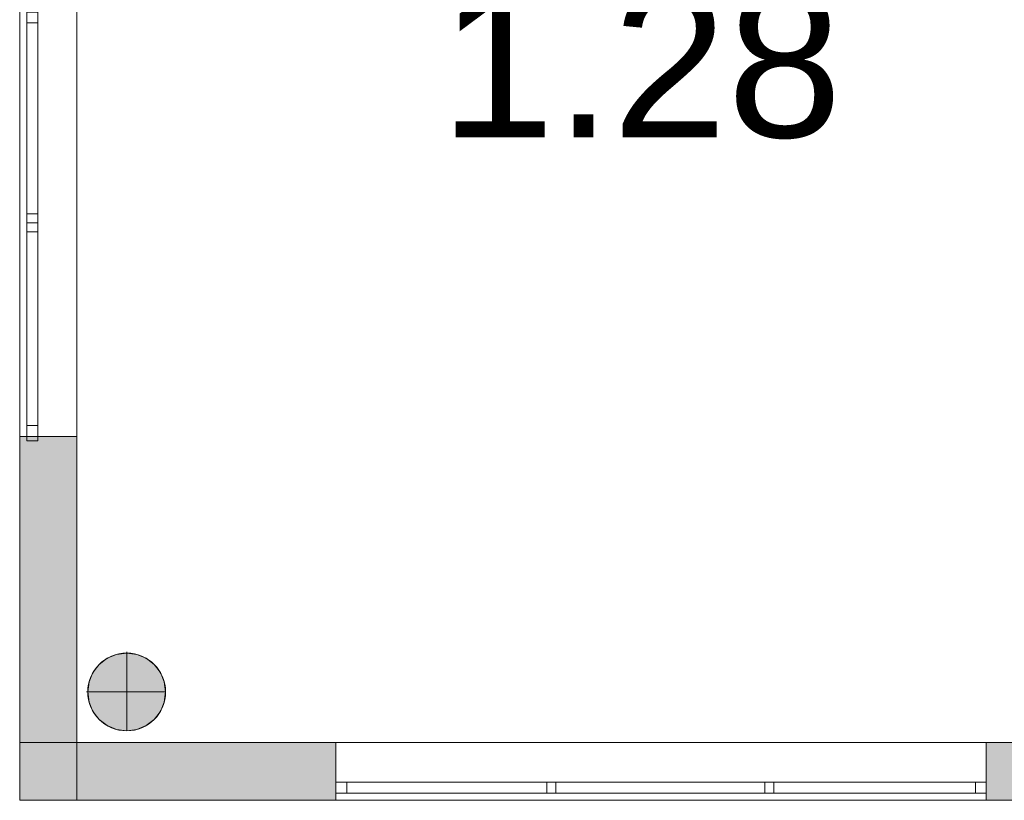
# Model space of a CAD drawing. Header units: inches. Extents: x 15 to 546804, y -66 to 267312.
# Tile 51 of 256: x 435781 to 441232, y 25038 to 29360. Entities that reach past the tile are written whole.
import ezdxf

# ---------------------------------------------------------------- set-up
doc = ezdxf.new("R2010")
doc.units = ezdxf.units.IN
doc.header["$MEASUREMENT"] = 0
doc.layers.add('Binnenwanden', color=2, linetype='Continuous')
doc.styles.add('style1', font='arial.ttf', dxfattribs={"height": 250})

msp = doc.modelspace()

# ---------------------------------------------------------------- hatches: boundary and pattern name
at = {"lineweight": 20}
h = msp.add_hatch(color=7, dxfattribs=at)
h.dxf.hatch_style = 1
h.paths.add_polyline_path([(451380.6, 25357.8), (449431.5, 25357.8), (449431.5, 25037.8), (451380.6, 25037.8)])
h.paths.add_polyline_path([(445831.5, 25357.8), (444331.5, 25357.8), (444331.5, 25037.8), (445831.5, 25037.8), (445831.5, 25137.8)])
h.paths.add_polyline_path([(442631.5, 25357.8), (441131.5, 25357.8), (441131.5, 25037.8), (442631.5, 25037.8), (442631.5, 25137.8)])
h.paths.add_polyline_path([(437531.5, 25357.8), (436096.5, 25357.8), (436096.5, 25037.8), (437531.5, 25037.8), (437531.5, 25137.8)])
h.paths.add_polyline_path([(436096.5, 25357.8), (435780.6, 25357.8), (435780.6, 25037.8), (436096.5, 25037.8)])
h.paths.add_polyline_path([(436096.5, 27052.8), (435880.6, 27052.8), (435880.6, 27027.8), (435820.6, 27027.8), (435820.6, 27052.8), (435780.6, 27052.8), (435780.6, 25357.8), (436096.5, 25357.8)])
h = msp.add_hatch(color=7, dxfattribs=at)
h.dxf.hatch_style = 1
h.paths.add_polyline_path([(435780.6, 27052.8), (436096.5, 27052.8), (436096.5, 26977.7), (435780.6, 26977.7)])
h = msp.add_hatch(color=7, dxfattribs=at)
h.dxf.hatch_style = 1
h.paths.add_polyline_path([(436588.4, 25637.8, 1), (436157.5, 25637.8, 1)])

# ---------------------------------------------------------------- linework, layer by layer
at = {"color": 7, "lineweight": 20}
for p, q in [((436096.5, 39757.8, -3700), (436096.5, 25357.8, -3700)), ((436096.5, 39757.8, -4500), (436096.5, 25357.8, -4500)), ((435780.6, 25037.8), (435780.6, 39437.8)), ((435780.6, 25037.8, 300), (435780.6, 39437.8, 300)), ((435780.6, 25037.8), (435780.6, 39437.8)), ((436096.5, 39437.8, -4500), (436096.5, 25037.8, -4500)), ((436096.5, 39437.8), (436096.5, 25037.8)), ((435780.6, 27052.8, -1423.5), (435780.6, 31752.8, -1423.5)), ((435780.6, 31752.8, -3023.5), (435780.6, 27052.8, -3023.5)), ((435780.6, 27052.8, -1423.5), (435780.6, 31752.8, -1423.5)), ((435780.6, 31752.8, -3023.5), (435780.6, 27052.8, -3023.5)), ((435880.6, 31752.8, -3023.5), (435880.6, 27052.8, -3023.5)), ((435880.6, 27052.8, -1423.5), (435880.6, 31752.8, -1423.5)), ((436096.5, 31752.8, -3023.5), (436096.5, 27052.8, -3023.5)), ((436096.5, 27052.8, -1423.5), (436096.5, 31752.8, -1423.5)), ((436096.5, 31752.8, -3023.5), (436096.5, 27052.8, -3023.5)), ((436096.5, 27052.8, -1423.5), (436096.5, 31752.8, -1423.5)), ((435820.6, 29402.8, -3023.5), (435820.6, 27052.8, -3023.5)), ((435820.6, 27052.8, -1423.5), (435820.6, 29402.8, -1423.5)), ((435880.6, 29402.8, -3023.5), (435880.6, 27052.8, -3023.5)), ((435880.6, 27052.8, -1423.5), (435880.6, 29402.8, -1423.5)), ((435820.6, 27112.8, -2963.5), (435820.6, 29342.8, -2963.5)), ((435820.6, 29342.8, -2963.5), (435880.6, 29342.8, -2963.5)), ((435820.6, 29342.8, -2963.5), (435820.6, 29342.8, -1483.5)), ((435820.6, 29342.8, -1483.5), (435880.6, 29342.8, -1483.5)), ((435820.6, 29342.8, -1483.5), (435820.6, 27112.8, -1483.5)), ((435880.6, 27112.8, -2963.5), (435880.6, 29342.8, -2963.5)), ((435880.6, 29342.8, -2963.5), (435880.6, 29342.8, -1483.5)), ((435880.6, 29342.8, -1483.5), (435880.6, 27112.8, -1483.5)), ((435820.6, 28284.8, -2907.1), (435880.6, 28284.8, -2907.1)), ((435820.6, 28284.8, -4387.1), (435880.6, 28284.8, -4387.1)), ((435820.6, 28270.8, -1483.5), (435820.6, 28220.8, -1483.5)), ((435820.6, 28270.8, -2963.5), (435820.6, 28270.8, -1483.5)), ((435820.6, 28220.8, -2963.5), (435820.6, 28270.8, -2963.5)), ((435880.6, 28270.8, -1483.5), (435880.6, 28220.8, -1483.5)), ((435880.6, 28270.8, -2963.5), (435880.6, 28270.8, -1483.5)), ((435880.6, 28220.8, -2963.5), (435880.6, 28270.8, -2963.5)), ((435820.6, 28234.8, -2907.1), (435880.6, 28234.8, -2907.1)), ((435820.6, 28234.8, -4387.1), (435880.6, 28234.8, -4387.1)), ((435820.6, 28234.8, -1483.5), (435820.6, 28184.8, -1483.5)), ((435820.6, 28234.8, -1483.5), (435880.6, 28234.8, -1483.5)), ((435820.6, 28234.8, -2963.5), (435820.6, 28234.8, -1483.5)), ((435820.6, 28234.8, -2963.5), (435880.6, 28234.8, -2963.5)), ((435820.6, 28184.8, -2963.5), (435820.6, 28234.8, -2963.5)), ((435820.6, 28220.8, -1483.5), (435820.6, 28220.8, -2963.5)), ((435820.6, 28184.8, -1483.5), (435880.6, 28184.8, -1483.5)), ((435820.6, 28184.8, -1483.5), (435820.6, 28184.8, -2963.5)), ((435820.6, 28184.8, -2963.5), (435880.6, 28184.8, -2963.5)), ((435880.6, 28234.8, -1483.5), (435880.6, 28184.8, -1483.5)), ((435880.6, 28234.8, -2963.5), (435880.6, 28234.8, -1483.5)), ((435880.6, 28184.8, -2963.5), (435880.6, 28234.8, -2963.5)), ((435880.6, 28220.8, -1483.5), (435880.6, 28220.8, -2963.5)), ((435880.6, 28184.8, -1483.5), (435880.6, 28184.8, -2963.5)), ((435820.6, 27112.8, -1483.5), (435820.6, 27112.8, -2963.5)), ((435820.6, 27112.8, -2963.5), (435880.6, 27112.8, -2963.5)), ((435820.6, 27112.8, -1483.5), (435880.6, 27112.8, -1483.5)), ((435880.6, 27112.8, -1483.5), (435880.6, 27112.8, -2963.5)), ((435780.6, 27052.8, -3023.5), (435780.6, 27052.8, -1423.5)), ((435780.6, 27052.8, -3023.5), (435880.6, 27052.8, -3023.5)), ((435780.6, 27052.8, -1423.5), (435880.6, 27052.8, -1423.5)), ((435780.6, 27052.8, -3023.5), (435780.6, 27052.8, -1423.5)), ((435780.6, 27052.8, -3023.5), (436096.5, 27052.8, -3023.5)), ((435780.6, 27052.8, -1423.5), (436096.5, 27052.8, -1423.5)), ((435820.6, 27077.8, -1483.5), (435820.6, 27027.8, -1483.5)), ((435820.6, 27077.8, -2963.5), (435820.6, 27077.8, -1483.5)), ((435820.6, 27027.8, -2963.5), (435820.6, 27077.8, -2963.5)), ((435820.6, 27052.8, -3023.5), (435880.6, 27052.8, -3023.5)), ((435820.6, 27052.8, -1423.5), (435880.6, 27052.8, -1423.5)), ((435820.6, 27052.8, -3023.5), (435820.6, 27052.8, -1423.5)), ((435880.6, 27077.8, -1483.5), (435880.6, 27027.8, -1483.5)), ((435880.6, 27077.8, -2963.5), (435880.6, 27077.8, -1483.5)), ((435880.6, 27027.8, -2963.5), (435880.6, 27077.8, -2963.5)), ((435880.6, 27052.8, -3023.5), (435880.6, 27052.8, -1423.5)), ((435880.6, 27052.8, -3023.5), (435880.6, 27052.8, -1423.5)), ((436096.5, 27052.8, -3023.5), (436096.5, 27052.8, -1423.5)), ((435820.6, 27027.8, -1483.5), (435880.6, 27027.8, -1483.5)), ((435820.6, 27027.8, -1483.5), (435820.6, 27027.8, -2963.5)), ((435820.6, 27027.8, -2963.5), (435880.6, 27027.8, -2963.5)), ((435880.6, 27027.8, -1483.5), (435880.6, 27027.8, -2963.5)), ((436317.2, 25845.9, 0), (436317.2, 25845.9, 7000)), ((436373, 25860.9, 0), (436373, 25853.3, 0)), ((436373, 25853.3, 0), (436373, 25853.3, 7000)), ((436373, 25853.3, 0), (436373, 25422.4, 0)), ((436428.7, 25845.9, 0), (436428.7, 25845.9, 7000)), ((436220.6, 25790.2, 0), (436220.6, 25790.2, 7000)), ((436265.3, 25824.4, 0), (436265.3, 25824.4, 7000)), ((436480.7, 25824.4, 0), (436480.7, 25824.4, 7000)), ((436525.3, 25790.2, 0), (436525.3, 25790.2, 7000)), ((436186.4, 25745.5, 0), (436186.4, 25745.5, 7000)), ((436559.5, 25745.5, 0), (436559.5, 25745.5, 7000)), ((436164.9, 25693.6, 0), (436164.9, 25693.6, 7000)), ((436581.1, 25693.6, 0), (436581.1, 25693.6, 7000)), ((436149.9, 25637.8, 0), (436157.5, 25637.8, 0)), ((436157.5, 25637.8, 0), (436157.5, 25637.8, 7000)), ((436157.5, 25637.8, 0), (436588.4, 25637.8, 0)), ((436588.4, 25637.8, 0), (436588.4, 25637.8, 7000)), ((436164.9, 25582.1, 0), (436164.9, 25582.1, 7000)), ((436581.1, 25582.1, 0), (436581.1, 25582.1, 7000)), ((436186.4, 25530.1, 0), (436186.4, 25530.1, 7000)), ((436559.5, 25530.1, 0), (436559.5, 25530.1, 7000)), ((436220.6, 25485.5, 0), (436220.6, 25485.5, 7000)), ((436525.3, 25485.5, 0), (436525.3, 25485.5, 7000)), ((436265.3, 25451.3, 0), (436265.3, 25451.3, 7000)), ((436317.2, 25429.7, 0), (436317.2, 25429.7, 7000)), ((436373, 25422.4, 0), (436373, 25422.4, 7000)), ((436428.7, 25429.7, 0), (436428.7, 25429.7, 7000)), ((436480.7, 25451.3, 0), (436480.7, 25451.3, 7000)), ((435780.6, 25357.8, -2559.5), (451380.6, 25357.8, -2559.5)), ((435780.6, 25357.8, 1940.5), (451380.6, 25357.8, 1940.5)), ((436096.5, 25357.8, -1759.5), (451008.6, 25357.8, -1759.5)), ((436096.5, 25357.8, -2559.5), (451008.6, 25357.8, -2559.5)), ((441131.5, 25357.8, -1118.2), (437531.5, 25357.8, -1118.2)), ((437531.5, 25357.8, -1118.2), (437531.5, 25357.8, 481.8)), ((437531.5, 25357.8, 481.8), (441131.5, 25357.8, 481.8)), ((437531.5, 25037.8, -1118.2), (437531.5, 25357.8, -1118.2)), ((437531.5, 25037.8, 481.8), (437531.5, 25357.8, 481.8)), ((441131.5, 25357.8, 481.8), (441131.5, 25357.8, -1118.2)), ((441131.5, 25037.8, -1118.2), (441131.5, 25357.8, -1118.2)), ((441131.5, 25037.8, 481.8), (441131.5, 25357.8, 481.8)), ((437531.5, 25137.8, -1118.2), (437531.5, 25137.8, 481.8)), ((437531.5, 25137.8, 481.8), (441131.5, 25137.8, 481.8)), ((437531.5, 25037.8, -1118.2), (437531.5, 25137.8, -1118.2)), ((437531.5, 25037.8, 481.8), (437531.5, 25137.8, 481.8)), ((441131.5, 25137.8, -1118.2), (437531.5, 25137.8, -1118.2)), ((437531.5, 25137.8, -1118.2), (441131.5, 25137.8, -1118.2)), ((437531.5, 25077.8, -1118.2), (437531.5, 25137.8, -1118.2)), ((437531.5, 25077.8, 481.8), (437531.5, 25137.8, 481.8)), ((441131.5, 25137.8, 481.8), (437531.5, 25137.8, 481.8)), ((437531.5, 25137.8, 481.8), (437531.5, 25137.8, -1118.2)), ((437591.5, 25077.8, -1058.2), (437591.5, 25137.8, -1058.2)), ((441071.5, 25137.8, -1058.2), (437591.5, 25137.8, -1058.2)), ((437591.5, 25077.8, 421.8), (437591.5, 25137.8, 421.8)), ((437591.5, 25137.8, -1058.2), (437591.5, 25137.8, 421.8)), ((437591.5, 25137.8, 421.8), (441071.5, 25137.8, 421.8)), ((438699.5, 25077.8, 421.8), (438699.5, 25137.8, 421.8)), ((438699.5, 25137.8, 421.8), (438749.5, 25137.8, 421.8)), ((438699.5, 25077.8, -1058.2), (438699.5, 25137.8, -1058.2)), ((438699.5, 25137.8, -1058.2), (438699.5, 25137.8, 421.8)), ((438749.5, 25137.8, -1058.2), (438699.5, 25137.8, -1058.2)), ((438749.5, 25077.8, 421.8), (438749.5, 25137.8, 421.8)), ((438749.5, 25077.8, -1058.2), (438749.5, 25137.8, -1058.2)), ((438749.5, 25137.8, 421.8), (438749.5, 25137.8, -1058.2)), ((439906.5, 25077.8, 421.8), (439906.5, 25137.8, 421.8)), ((439906.5, 25137.8, 421.8), (439956.5, 25137.8, 421.8)), ((439906.5, 25077.8, -1058.2), (439906.5, 25137.8, -1058.2)), ((439906.5, 25137.8, -1058.2), (439906.5, 25137.8, 421.8)), ((439956.5, 25137.8, -1058.2), (439906.5, 25137.8, -1058.2)), ((439956.5, 25077.8, 421.8), (439956.5, 25137.8, 421.8)), ((439956.5, 25077.8, -1058.2), (439956.5, 25137.8, -1058.2)), ((439956.5, 25137.8, 421.8), (439956.5, 25137.8, -1058.2)), ((441071.5, 25137.8, 421.8), (441071.5, 25137.8, -1058.2)), ((441071.5, 25077.8, -1058.2), (441071.5, 25137.8, -1058.2)), ((441071.5, 25077.8, 421.8), (441071.5, 25137.8, 421.8)), ((441131.5, 25037.8, -1118.2), (441131.5, 25137.8, -1118.2)), ((441131.5, 25037.8, 481.8), (441131.5, 25137.8, 481.8)), ((441131.5, 25137.8, 481.8), (441131.5, 25137.8, -1118.2)), ((441131.5, 25077.8, -1118.2), (441131.5, 25137.8, -1118.2)), ((441131.5, 25077.8, 481.8), (441131.5, 25137.8, 481.8)), ((441131.5, 25137.8, -1118.2), (441131.5, 25137.8, 481.8)), ((437531.5, 25077.8, -1118.2), (441131.5, 25077.8, -1118.2)), ((441131.5, 25077.8, 481.8), (437531.5, 25077.8, 481.8)), ((437531.5, 25077.8, 481.8), (437531.5, 25077.8, -1118.2)), ((441071.5, 25077.8, -1058.2), (437591.5, 25077.8, -1058.2)), ((437591.5, 25077.8, -1058.2), (437591.5, 25077.8, 421.8)), ((437591.5, 25077.8, 421.8), (441071.5, 25077.8, 421.8)), ((438699.5, 25077.8, 421.8), (438749.5, 25077.8, 421.8)), ((438699.5, 25077.8, -1058.2), (438699.5, 25077.8, 421.8)), ((438749.5, 25077.8, -1058.2), (438699.5, 25077.8, -1058.2)), ((438749.5, 25077.8, 421.8), (438749.5, 25077.8, -1058.2)), ((439906.5, 25077.8, 421.8), (439956.5, 25077.8, 421.8)), ((439906.5, 25077.8, -1058.2), (439906.5, 25077.8, 421.8)), ((439956.5, 25077.8, -1058.2), (439906.5, 25077.8, -1058.2)), ((439956.5, 25077.8, 421.8), (439956.5, 25077.8, -1058.2)), ((441071.5, 25077.8, 421.8), (441071.5, 25077.8, -1058.2)), ((441131.5, 25077.8, -1118.2), (441131.5, 25077.8, 481.8)), ((451380.6, 25037.8), (435780.6, 25037.8)), ((451380.6, 25037.8, 300), (435780.6, 25037.8, 300)), ((435780.6, 25037.8), (435780.6, 25037.8, 300)), ((451380.6, 25037.8), (435780.6, 25037.8)), ((435780.6, 25037.8, 1940.5), (451380.6, 25037.8, 1940.5)), ((435780.6, 25037.8, -2559.5), (451380.6, 25037.8, -2559.5)), ((435780.6, 25037.8, 1940.5), (451380.6, 25037.8, 1940.5)), ((437531.5, 25037.8, -1118.2), (437531.5, 25037.8, 481.8)), ((441131.5, 25037.8, -1118.2), (437531.5, 25037.8, -1118.2)), ((437531.5, 25037.8, 481.8), (441131.5, 25037.8, 481.8)), ((437531.5, 25037.8, 481.8), (441131.5, 25037.8, 481.8)), ((437531.5, 25037.8, -1118.2), (437531.5, 25037.8, 481.8)), ((441131.5, 25037.8, -1118.2), (437531.5, 25037.8, -1118.2)), ((441131.5, 25037.8, 481.8), (441131.5, 25037.8, -1118.2)), ((441131.5, 25037.8, 481.8), (441131.5, 25037.8, -1118.2))]:
    msp.add_line(p, q, dxfattribs=at)
for centre in [(436373, 25637.8, 7000), (436373, 25637.8, 0)]:
    msp.add_circle(centre, 215.4, dxfattribs=at)
for points, invisible_edges in [([(436096.5, 25357.8, -4500), (436096.5, 39757.8, -4500), (439628.6, 48237.8, -4500)], 14), ([(436096.5, 39757.8, -3700), (436096.5, 39757.8, -4500), (436096.5, 25357.8, -3700)], 2), ([(436096.5, 25357.8, -4500), (436096.5, 25357.8, -3700), (436096.5, 39757.8, -4500)], 2), ([(435780.6, 39437.8, 300), (435780.6, 25037.8), (435780.6, 25037.8, 300)], 1), ([(435780.6, 25037.8), (435780.6, 39437.8, 300), (435780.6, 39437.8)], 1), ([(435780.6, 39437.8, -4500), (436096.5, 39437.8, -4500), (435780.6, 25037.8, -4500)], 2), ([(436096.5, 25037.8, -4500), (435780.6, 25037.8, -4500), (436096.5, 39437.8, -4500)], 2), ([(435780.6, 39437.8), (436096.5, 39437.8), (435780.6, 25037.8)], 2), ([(436096.5, 25037.8), (435780.6, 25037.8), (436096.5, 39437.8)], 2), ([(436096.5, 25037.8), (436096.5, 39437.8), (436096.5, 38997.8, -1423.5)], 14), ([(436096.5, 25037.8, -4500), (436096.5, 38997.8, -3023.5), (436096.5, 39437.8, -4500)], 3), ([(436096.5, 34297.8, -1423.5), (436096.5, 25037.8), (436096.5, 38997.8, -1423.5)], 3), ([(436096.5, 34297.8, -3023.5), (436096.5, 38997.8, -3023.5), (436096.5, 25037.8, -4500)], 14), ([(435780.6, 31752.8, -3023.5), (435780.6, 27052.8, -3023.5), (436096.5, 31752.8, -3023.5)], 2), ([(436096.5, 27052.8, -3023.5), (436096.5, 31752.8, -3023.5), (435780.6, 27052.8, -3023.5)], 2), ([(435780.6, 27052.8, -1423.5), (435780.6, 31752.8, -1423.5), (436096.5, 27052.8, -1423.5)], 2), ([(436096.5, 31752.8, -1423.5), (436096.5, 27052.8, -1423.5), (435780.6, 31752.8, -1423.5)], 2), ([(435780.6, 31752.8, -3023.5), (435780.6, 27052.8, -3023.5), (436096.5, 31752.8, -3023.5)], 2), ([(436096.5, 27052.8, -3023.5), (436096.5, 31752.8, -3023.5), (435780.6, 27052.8, -3023.5)], 2), ([(435780.6, 27052.8, -1423.5), (435780.6, 31752.8, -1423.5), (436096.5, 27052.8, -1423.5)], 2), ([(436096.5, 31752.8, -1423.5), (436096.5, 27052.8, -1423.5), (435780.6, 31752.8, -1423.5)], 2), ([(435780.6, 31752.8, -3023.5), (435780.6, 27052.8, -3023.5), (435880.6, 31752.8, -3023.5)], 2), ([(435880.6, 27052.8, -3023.5), (435880.6, 31752.8, -3023.5), (435780.6, 27052.8, -3023.5)], 2), ([(435780.6, 27052.8, -1423.5), (435780.6, 31752.8, -1423.5), (435880.6, 27052.8, -1423.5)], 2), ([(435880.6, 31752.8, -1423.5), (435880.6, 27052.8, -1423.5), (435780.6, 31752.8, -1423.5)], 2), ([(435880.6, 31752.8, -1423.5), (435880.6, 31752.8, -3023.5), (435880.6, 27052.8, -1423.5)], 2), ([(435880.6, 27052.8, -3023.5), (435880.6, 27052.8, -1423.5), (435880.6, 31752.8, -3023.5)], 2), ([(436096.5, 27052.8, -1423.5), (436096.5, 25037.8), (436096.5, 31752.8, -1423.5)], 3), ([(436096.5, 27052.8, -3023.5), (436096.5, 31752.8, -3023.5), (436096.5, 25037.8, -4500)], 14), ([(435820.6, 29402.8, -3023.5), (435820.6, 29342.8, -1483.5), (435820.6, 29402.8, -1423.5)], 3), ([(435820.6, 27052.8, -1423.5), (435820.6, 29402.8, -1423.5), (435820.6, 29342.8, -1483.5)], 14), ([(435820.6, 27052.8, -3023.5), (435820.6, 29342.8, -2963.5), (435820.6, 29402.8, -3023.5)], 3), ([(435820.6, 29342.8, -1483.5), (435820.6, 29402.8, -3023.5), (435820.6, 29342.8, -2963.5)], 3), ([(435820.6, 27052.8, -3023.5), (435820.6, 29402.8, -3023.5), (435880.6, 27052.8, -3023.5)], 2), ([(435880.6, 29402.8, -3023.5), (435880.6, 27052.8, -3023.5), (435820.6, 29402.8, -3023.5)], 2), ([(435820.6, 29402.8, -1423.5), (435820.6, 27052.8, -1423.5), (435880.6, 29402.8, -1423.5)], 2), ([(435880.6, 27052.8, -1423.5), (435880.6, 29402.8, -1423.5), (435820.6, 27052.8, -1423.5)], 2), ([(435880.6, 29402.8, -1423.5), (435880.6, 29342.8, -2963.5), (435880.6, 29402.8, -3023.5)], 3), ([(435880.6, 27052.8, -3023.5), (435880.6, 29402.8, -3023.5), (435880.6, 29342.8, -2963.5)], 14), ([(435880.6, 27052.8, -1423.5), (435880.6, 29342.8, -1483.5), (435880.6, 29402.8, -1423.5)], 3), ([(435880.6, 29342.8, -2963.5), (435880.6, 29402.8, -1423.5), (435880.6, 29342.8, -1483.5)], 3), ([(435820.6, 27112.8, -1483.5), (435820.6, 27052.8, -1423.5), (435820.6, 29342.8, -1483.5)], 3), ([(435820.6, 27112.8, -2963.5), (435820.6, 29342.8, -2963.5), (435820.6, 27052.8, -3023.5)], 14), ([(435820.6, 27112.8, -1483.5), (435820.6, 29342.8, -1483.5), (435880.6, 27112.8, -1483.5)], 2), ([(435880.6, 29342.8, -1483.5), (435880.6, 27112.8, -1483.5), (435820.6, 29342.8, -1483.5)], 2), ([(435820.6, 29342.8, -2963.5), (435820.6, 27112.8, -2963.5), (435880.6, 29342.8, -2963.5)], 2), ([(435880.6, 27112.8, -2963.5), (435880.6, 29342.8, -2963.5), (435820.6, 27112.8, -2963.5)], 2), ([(435820.6, 29342.8, -2963.5), (435880.6, 29342.8, -2963.5), (435820.6, 29342.8, -1483.5)], 2), ([(435880.6, 29342.8, -1483.5), (435820.6, 29342.8, -1483.5), (435880.6, 29342.8, -2963.5)], 2), ([(435880.6, 27112.8, -2963.5), (435880.6, 27052.8, -3023.5), (435880.6, 29342.8, -2963.5)], 3), ([(435880.6, 27112.8, -1483.5), (435880.6, 29342.8, -1483.5), (435880.6, 27052.8, -1423.5)], 14), ([(435820.6, 28234.8, -4387.1), (435820.6, 28284.8, -4387.1), (435880.6, 28234.8, -4387.1)], 2), ([(435880.6, 28284.8, -4387.1), (435880.6, 28234.8, -4387.1), (435820.6, 28284.8, -4387.1)], 2), ([(435880.6, 28284.8, -4387.1), (435820.6, 28284.8, -4387.1), (435880.6, 28284.8, -2907.1)], 2), ([(435820.6, 28284.8, -2907.1), (435880.6, 28284.8, -2907.1), (435820.6, 28284.8, -4387.1)], 2), ([(435820.6, 28284.8, -2907.1), (435820.6, 28234.8, -2907.1), (435880.6, 28284.8, -2907.1)], 2), ([(435880.6, 28234.8, -2907.1), (435880.6, 28284.8, -2907.1), (435820.6, 28234.8, -2907.1)], 2), ([(435820.6, 28270.8, -1483.5), (435820.6, 28270.8, -2963.5), (435820.6, 28220.8, -1483.5)], 2), ([(435820.6, 28220.8, -2963.5), (435820.6, 28220.8, -1483.5), (435820.6, 28270.8, -2963.5)], 2), ([(435880.6, 28270.8, -2963.5), (435880.6, 28270.8, -1483.5), (435880.6, 28220.8, -2963.5)], 2), ([(435880.6, 28220.8, -1483.5), (435880.6, 28220.8, -2963.5), (435880.6, 28270.8, -1483.5)], 2), ([(435820.6, 28184.8, -2963.5), (435820.6, 28234.8, -2963.5), (435880.6, 28184.8, -2963.5)], 2), ([(435880.6, 28234.8, -2963.5), (435880.6, 28184.8, -2963.5), (435820.6, 28234.8, -2963.5)], 2), ([(435820.6, 28234.8, -1483.5), (435820.6, 28234.8, -2963.5), (435820.6, 28184.8, -1483.5)], 2), ([(435820.6, 28184.8, -2963.5), (435820.6, 28184.8, -1483.5), (435820.6, 28234.8, -2963.5)], 2), ([(435880.6, 28234.8, -2963.5), (435820.6, 28234.8, -2963.5), (435880.6, 28234.8, -1483.5)], 2), ([(435820.6, 28234.8, -1483.5), (435880.6, 28234.8, -1483.5), (435820.6, 28234.8, -2963.5)], 2), ([(435820.6, 28234.8, -1483.5), (435820.6, 28184.8, -1483.5), (435880.6, 28234.8, -1483.5)], 2), ([(435880.6, 28184.8, -1483.5), (435880.6, 28234.8, -1483.5), (435820.6, 28184.8, -1483.5)], 2), ([(435820.6, 28234.8, -4387.1), (435880.6, 28234.8, -4387.1), (435820.6, 28234.8, -2907.1)], 2), ([(435880.6, 28234.8, -2907.1), (435820.6, 28234.8, -2907.1), (435880.6, 28234.8, -4387.1)], 2), ([(435820.6, 28184.8, -2963.5), (435880.6, 28184.8, -2963.5), (435820.6, 28184.8, -1483.5)], 2), ([(435880.6, 28184.8, -1483.5), (435820.6, 28184.8, -1483.5), (435880.6, 28184.8, -2963.5)], 2), ([(435880.6, 28234.8, -2963.5), (435880.6, 28234.8, -1483.5), (435880.6, 28184.8, -2963.5)], 2), ([(435880.6, 28184.8, -1483.5), (435880.6, 28184.8, -2963.5), (435880.6, 28234.8, -1483.5)], 2), ([(435820.6, 27112.8, -2963.5), (435820.6, 27052.8, -1423.5), (435820.6, 27112.8, -1483.5)], 3), ([(435820.6, 27052.8, -1423.5), (435820.6, 27112.8, -2963.5), (435820.6, 27052.8, -3023.5)], 3), ([(435880.6, 27112.8, -2963.5), (435820.6, 27112.8, -2963.5), (435880.6, 27112.8, -1483.5)], 2), ([(435820.6, 27112.8, -1483.5), (435880.6, 27112.8, -1483.5), (435820.6, 27112.8, -2963.5)], 2), ([(435880.6, 27112.8, -1483.5), (435880.6, 27052.8, -3023.5), (435880.6, 27112.8, -2963.5)], 3), ([(435880.6, 27052.8, -3023.5), (435880.6, 27112.8, -1483.5), (435880.6, 27052.8, -1423.5)], 3), ([(435880.6, 27052.8, -3023.5), (435780.6, 27052.8, -3023.5), (435880.6, 27052.8, -1423.5)], 2), ([(435780.6, 27052.8, -1423.5), (435880.6, 27052.8, -1423.5), (435780.6, 27052.8, -3023.5)], 2), ([(436096.5, 27052.8, -3023.5), (435780.6, 27052.8, -3023.5), (436096.5, 27052.8, -1423.5)], 2), ([(435780.6, 27052.8, -1423.5), (436096.5, 27052.8, -1423.5), (435780.6, 27052.8, -3023.5)], 2), ([(435820.6, 27077.8, -1483.5), (435820.6, 27077.8, -2963.5), (435820.6, 27027.8, -1483.5)], 2), ([(435820.6, 27027.8, -2963.5), (435820.6, 27027.8, -1483.5), (435820.6, 27077.8, -2963.5)], 2), ([(435820.6, 27052.8, -3023.5), (435880.6, 27052.8, -3023.5), (435820.6, 27052.8, -1423.5)], 2), ([(435880.6, 27052.8, -1423.5), (435820.6, 27052.8, -1423.5), (435880.6, 27052.8, -3023.5)], 2), ([(435880.6, 27077.8, -2963.5), (435880.6, 27077.8, -1483.5), (435880.6, 27027.8, -2963.5)], 2), ([(435880.6, 27027.8, -1483.5), (435880.6, 27027.8, -2963.5), (435880.6, 27077.8, -1483.5)], 2), ([(436096.5, 27052.8, -3023.5), (436096.5, 25037.8), (436096.5, 27052.8, -1423.5)], 3), ([(436096.5, 25037.8), (436096.5, 27052.8, -3023.5), (436096.5, 25037.8, -4500)], 3), ([(435820.6, 27027.8, -2963.5), (435880.6, 27027.8, -2963.5), (435820.6, 27027.8, -1483.5)], 2), ([(435880.6, 27027.8, -1483.5), (435820.6, 27027.8, -1483.5), (435880.6, 27027.8, -2963.5)], 2), ([(436265.3, 25824.4, 7000), (436317.2, 25845.9, 0), (436265.3, 25824.4, 0)], 1), ([(436317.2, 25845.9, 0), (436265.3, 25824.4, 7000), (436317.2, 25845.9, 7000)], 1), ([(436265.3, 25451.3, 0), (436265.3, 25824.4, 0), (436317.2, 25845.9, 0)], 13), ([(436265.3, 25451.3, 0), (436317.2, 25845.9, 0), (436317.2, 25429.7, 0)], 3), ([(436265.3, 25824.4, 7000), (436317.2, 25429.7, 7000), (436317.2, 25845.9, 7000)], 3), ([(436317.2, 25845.9, 7000), (436373, 25853.3, 0), (436317.2, 25845.9, 0)], 1), ([(436373, 25853.3, 0), (436317.2, 25845.9, 7000), (436373, 25853.3, 7000)], 1), ([(436317.2, 25429.7, 0), (436317.2, 25845.9, 0), (436373, 25853.3, 0)], 13), ([(436317.2, 25429.7, 0), (436373, 25853.3, 0), (436373, 25422.4, 0)], 3), ([(436317.2, 25845.9, 7000), (436373, 25422.4, 7000), (436373, 25853.3, 7000)], 3), ([(436317.2, 25845.9, 7000), (436317.2, 25429.7, 7000), (436373, 25422.4, 7000)], 13), ([(436373, 25853.3, 7000), (436428.7, 25845.9, 0), (436373, 25853.3, 0)], 1), ([(436428.7, 25845.9, 0), (436373, 25853.3, 7000), (436428.7, 25845.9, 7000)], 1), ([(436373, 25422.4, 0), (436373, 25853.3, 0), (436428.7, 25845.9, 0)], 13), ([(436373, 25853.3, 7000), (436373, 25422.4, 7000), (436428.7, 25429.7, 7000)], 13), ([(436373, 25853.3, 7000), (436428.7, 25429.7, 7000), (436428.7, 25845.9, 7000)], 3), ([(436373, 25422.4, 0), (436428.7, 25845.9, 0), (436428.7, 25429.7, 0)], 3), ([(436428.7, 25845.9, 7000), (436480.7, 25824.4, 0), (436428.7, 25845.9, 0)], 1), ([(436480.7, 25824.4, 0), (436428.7, 25845.9, 7000), (436480.7, 25824.4, 7000)], 1), ([(436428.7, 25429.7, 0), (436428.7, 25845.9, 0), (436480.7, 25824.4, 0)], 13), ([(436428.7, 25845.9, 7000), (436428.7, 25429.7, 7000), (436480.7, 25451.3, 7000)], 13), ([(436428.7, 25845.9, 7000), (436480.7, 25451.3, 7000), (436480.7, 25824.4, 7000)], 3), ([(436186.4, 25530.1, 0), (436186.4, 25745.5, 0), (436220.6, 25790.2, 0)], 13), ([(436186.4, 25530.1, 0), (436220.6, 25790.2, 0), (436220.6, 25485.5, 0)], 3), ([(436220.6, 25790.2, 7000), (436186.4, 25745.5, 0), (436186.4, 25745.5, 7000)], 1), ([(436186.4, 25745.5, 0), (436220.6, 25790.2, 7000), (436220.6, 25790.2, 0)], 1), ([(436186.4, 25745.5, 7000), (436220.6, 25485.5, 7000), (436220.6, 25790.2, 7000)], 3), ([(436220.6, 25485.5, 0), (436220.6, 25790.2, 0), (436265.3, 25824.4, 0)], 13), ([(436220.6, 25485.5, 0), (436265.3, 25824.4, 0), (436265.3, 25451.3, 0)], 3), ([(436220.6, 25790.2, 7000), (436265.3, 25824.4, 0), (436220.6, 25790.2, 0)], 1), ([(436265.3, 25824.4, 0), (436220.6, 25790.2, 7000), (436265.3, 25824.4, 7000)], 1), ([(436220.6, 25790.2, 7000), (436265.3, 25451.3, 7000), (436265.3, 25824.4, 7000)], 3), ([(436220.6, 25790.2, 7000), (436220.6, 25485.5, 7000), (436265.3, 25451.3, 7000)], 13), ([(436265.3, 25824.4, 7000), (436265.3, 25451.3, 7000), (436317.2, 25429.7, 7000)], 13), ([(436428.7, 25429.7, 0), (436480.7, 25824.4, 0), (436480.7, 25451.3, 0)], 3), ([(436480.7, 25824.4, 7000), (436525.3, 25790.2, 0), (436480.7, 25824.4, 0)], 1), ([(436525.3, 25790.2, 0), (436480.7, 25824.4, 7000), (436525.3, 25790.2, 7000)], 1), ([(436480.7, 25451.3, 0), (436480.7, 25824.4, 0), (436525.3, 25790.2, 0)], 13), ([(436480.7, 25824.4, 7000), (436480.7, 25451.3, 7000), (436525.3, 25485.5, 7000)], 13), ([(436480.7, 25824.4, 7000), (436525.3, 25485.5, 7000), (436525.3, 25790.2, 7000)], 3), ([(436480.7, 25451.3, 0), (436525.3, 25790.2, 0), (436525.3, 25485.5, 0)], 3), ([(436525.3, 25790.2, 0), (436559.5, 25745.5, 7000), (436559.5, 25745.5, 0)], 1), ([(436559.5, 25745.5, 7000), (436525.3, 25790.2, 0), (436525.3, 25790.2, 7000)], 1), ([(436525.3, 25485.5, 0), (436525.3, 25790.2, 0), (436559.5, 25745.5, 0)], 13), ([(436525.3, 25790.2, 7000), (436525.3, 25485.5, 7000), (436559.5, 25530.1, 7000)], 13), ([(436525.3, 25790.2, 7000), (436559.5, 25530.1, 7000), (436559.5, 25745.5, 7000)], 3), ([(436164.9, 25582.1, 0), (436164.9, 25693.6, 0), (436186.4, 25745.5, 0)], 13), ([(436164.9, 25582.1, 0), (436186.4, 25745.5, 0), (436186.4, 25530.1, 0)], 3), ([(436186.4, 25745.5, 7000), (436164.9, 25693.6, 0), (436164.9, 25693.6, 7000)], 1), ([(436164.9, 25693.6, 0), (436186.4, 25745.5, 7000), (436186.4, 25745.5, 0)], 1), ([(436164.9, 25693.6, 7000), (436186.4, 25530.1, 7000), (436186.4, 25745.5, 7000)], 3), ([(436186.4, 25745.5, 7000), (436186.4, 25530.1, 7000), (436220.6, 25485.5, 7000)], 13), ([(436525.3, 25485.5, 0), (436559.5, 25745.5, 0), (436559.5, 25530.1, 0)], 3), ([(436559.5, 25745.5, 0), (436581.1, 25693.6, 7000), (436581.1, 25693.6, 0)], 1), ([(436581.1, 25693.6, 7000), (436559.5, 25745.5, 0), (436559.5, 25745.5, 7000)], 1), ([(436559.5, 25530.1, 0), (436559.5, 25745.5, 0), (436581.1, 25693.6, 0)], 13), ([(436559.5, 25745.5, 7000), (436559.5, 25530.1, 7000), (436581.1, 25582.1, 7000)], 13), ([(436559.5, 25745.5, 7000), (436581.1, 25582.1, 7000), (436581.1, 25693.6, 7000)], 3), ([(436164.9, 25693.6, 0), (436164.9, 25582.1, 0), (436157.5, 25637.8, 0)], 1), ([(436164.9, 25693.6, 7000), (436157.5, 25637.8, 0), (436157.5, 25637.8, 7000)], 1), ([(436157.5, 25637.8, 0), (436164.9, 25693.6, 7000), (436164.9, 25693.6, 0)], 1), ([(436164.9, 25582.1, 7000), (436164.9, 25693.6, 7000), (436157.5, 25637.8, 7000)], 1), ([(436164.9, 25693.6, 7000), (436164.9, 25582.1, 7000), (436186.4, 25530.1, 7000)], 13), ([(436559.5, 25530.1, 0), (436581.1, 25693.6, 0), (436581.1, 25582.1, 0)], 3), ([(436581.1, 25693.6, 0), (436588.4, 25637.8, 7000), (436588.4, 25637.8, 0)], 1), ([(436588.4, 25637.8, 7000), (436581.1, 25693.6, 0), (436581.1, 25693.6, 7000)], 1), ([(436581.1, 25582.1, 0), (436581.1, 25693.6, 0), (436588.4, 25637.8, 0)], 1), ([(436581.1, 25693.6, 7000), (436581.1, 25582.1, 7000), (436588.4, 25637.8, 7000)], 1), ([(451008.6, 25357.8, -2559.5), (436096.5, 25357.8, -2559.5), (442428.6, 25637.8, -2559.5)], 14), ([(436157.5, 25637.8, 7000), (436164.9, 25582.1, 0), (436164.9, 25582.1, 7000)], 1), ([(436164.9, 25582.1, 0), (436157.5, 25637.8, 7000), (436157.5, 25637.8, 0)], 1), ([(436588.4, 25637.8, 0), (436581.1, 25582.1, 7000), (436581.1, 25582.1, 0)], 1), ([(436581.1, 25582.1, 7000), (436588.4, 25637.8, 0), (436588.4, 25637.8, 7000)], 1), ([(436164.9, 25582.1, 7000), (436186.4, 25530.1, 0), (436186.4, 25530.1, 7000)], 1), ([(436186.4, 25530.1, 0), (436164.9, 25582.1, 7000), (436164.9, 25582.1, 0)], 1), ([(436581.1, 25582.1, 0), (436559.5, 25530.1, 7000), (436559.5, 25530.1, 0)], 1), ([(436559.5, 25530.1, 7000), (436581.1, 25582.1, 0), (436581.1, 25582.1, 7000)], 1), ([(436186.4, 25530.1, 7000), (436220.6, 25485.5, 0), (436220.6, 25485.5, 7000)], 1), ([(436220.6, 25485.5, 0), (436186.4, 25530.1, 7000), (436186.4, 25530.1, 0)], 1), ([(436559.5, 25530.1, 0), (436525.3, 25485.5, 7000), (436525.3, 25485.5, 0)], 1), ([(436525.3, 25485.5, 7000), (436559.5, 25530.1, 0), (436559.5, 25530.1, 7000)], 1), ([(436265.3, 25451.3, 7000), (436220.6, 25485.5, 0), (436265.3, 25451.3, 0)], 1), ([(436220.6, 25485.5, 0), (436265.3, 25451.3, 7000), (436220.6, 25485.5, 7000)], 1), ([(436525.3, 25485.5, 7000), (436480.7, 25451.3, 0), (436525.3, 25485.5, 0)], 1), ([(436480.7, 25451.3, 0), (436525.3, 25485.5, 7000), (436480.7, 25451.3, 7000)], 1), ([(436317.2, 25429.7, 7000), (436265.3, 25451.3, 0), (436317.2, 25429.7, 0)], 1), ([(436265.3, 25451.3, 0), (436317.2, 25429.7, 7000), (436265.3, 25451.3, 7000)], 1), ([(436373, 25422.4, 7000), (436317.2, 25429.7, 0), (436373, 25422.4, 0)], 1), ([(436317.2, 25429.7, 0), (436373, 25422.4, 7000), (436317.2, 25429.7, 7000)], 1), ([(436428.7, 25429.7, 7000), (436373, 25422.4, 0), (436428.7, 25429.7, 0)], 1), ([(436373, 25422.4, 0), (436428.7, 25429.7, 7000), (436373, 25422.4, 7000)], 1), ([(436480.7, 25451.3, 7000), (436428.7, 25429.7, 0), (436480.7, 25451.3, 0)], 1), ([(436428.7, 25429.7, 0), (436480.7, 25451.3, 7000), (436428.7, 25429.7, 7000)], 1), ([(435780.6, 25357.8, -2559.5), (449431.5, 25357.8, -1118.2), (451380.6, 25357.8, -2559.5)], 3), ([(435780.6, 25357.8, 1940.5), (437531.5, 25357.8, -1118.2), (435780.6, 25357.8, -2559.5)], 3), ([(437531.5, 25357.8, 481.8), (437531.5, 25357.8, -1118.2), (435780.6, 25357.8, 1940.5)], 14), ([(451380.6, 25357.8, 1940.5), (437531.5, 25357.8, 481.8), (435780.6, 25357.8, 1940.5)], 3), ([(435780.6, 25037.8, -2559.5), (435780.6, 25357.8, -2559.5), (451380.6, 25037.8, -2559.5)], 2), ([(451380.6, 25357.8, -2559.5), (451380.6, 25037.8, -2559.5), (435780.6, 25357.8, -2559.5)], 2), ([(435780.6, 25357.8, 1940.5), (435780.6, 25037.8, 1940.5), (451380.6, 25357.8, 1940.5)], 2), ([(451380.6, 25037.8, 1940.5), (451380.6, 25357.8, 1940.5), (435780.6, 25037.8, 1940.5)], 2), ([(451008.6, 25357.8, -2559.5), (451008.6, 25357.8, -1759.5), (436096.5, 25357.8, -2559.5)], 2), ([(436096.5, 25357.8, -1759.5), (436096.5, 25357.8, -2559.5), (451008.6, 25357.8, -1759.5)], 2), ([(437531.5, 25357.8, 481.8), (451380.6, 25357.8, 1940.5), (441131.5, 25357.8, 481.8)], 3), ([(445831.5, 25357.8, -1118.2), (449431.5, 25357.8, -1118.2), (437531.5, 25357.8, -1118.2)], 14), ([(442631.5, 25357.8, -1118.2), (444331.5, 25357.8, -1118.2), (437531.5, 25357.8, -1118.2)], 14), ([(441131.5, 25357.8, -1118.2), (442631.5, 25357.8, -1118.2), (437531.5, 25357.8, -1118.2)], 3), ([(437531.5, 25357.8, -1118.2), (437531.5, 25037.8, -1118.2), (441131.5, 25357.8, -1118.2)], 2), ([(441131.5, 25037.8, -1118.2), (441131.5, 25357.8, -1118.2), (437531.5, 25037.8, -1118.2)], 2), ([(437531.5, 25037.8, 481.8), (437531.5, 25357.8, 481.8), (441131.5, 25037.8, 481.8)], 2), ([(441131.5, 25357.8, 481.8), (441131.5, 25037.8, 481.8), (437531.5, 25357.8, 481.8)], 2), ([(437531.5, 25357.8, -1118.2), (437531.5, 25357.8, 481.8), (437531.5, 25037.8, -1118.2)], 2), ([(437531.5, 25037.8, 481.8), (437531.5, 25037.8, -1118.2), (437531.5, 25357.8, 481.8)], 2), ([(442631.5, 25357.8, -1118.2), (441131.5, 25357.8, -1118.2), (442631.5, 25357.8, 481.8)], 3), ([(441131.5, 25357.8, 481.8), (442631.5, 25357.8, 481.8), (441131.5, 25357.8, -1118.2)], 3), ([(441131.5, 25357.8, 481.8), (441131.5, 25357.8, -1118.2), (441131.5, 25037.8, 481.8)], 2), ([(441131.5, 25037.8, -1118.2), (441131.5, 25037.8, 481.8), (441131.5, 25357.8, -1118.2)], 2), ([(437531.5, 25037.8, 481.8), (437531.5, 25137.8, 481.8), (441131.5, 25037.8, 481.8)], 2), ([(441131.5, 25137.8, 481.8), (441131.5, 25037.8, 481.8), (437531.5, 25137.8, 481.8)], 2), ([(437531.5, 25137.8, -1118.2), (437531.5, 25037.8, -1118.2), (441131.5, 25137.8, -1118.2)], 2), ([(441131.5, 25037.8, -1118.2), (441131.5, 25137.8, -1118.2), (437531.5, 25037.8, -1118.2)], 2), ([(437531.5, 25137.8, -1118.2), (437531.5, 25137.8, 481.8), (437531.5, 25037.8, -1118.2)], 2), ([(437531.5, 25037.8, 481.8), (437531.5, 25037.8, -1118.2), (437531.5, 25137.8, 481.8)], 2), ([(437531.5, 25137.8, -1118.2), (441131.5, 25137.8, -1118.2), (437531.5, 25137.8, 481.8)], 2), ([(441131.5, 25137.8, 481.8), (437531.5, 25137.8, 481.8), (441131.5, 25137.8, -1118.2)], 2), ([(437531.5, 25137.8, -1118.2), (437531.5, 25077.8, -1118.2), (437531.5, 25137.8, 481.8)], 2), ([(437531.5, 25077.8, 481.8), (437531.5, 25137.8, 481.8), (437531.5, 25077.8, -1118.2)], 2), ([(437531.5, 25137.8, 481.8), (437591.5, 25137.8, -1058.2), (437531.5, 25137.8, -1118.2)], 3), ([(441131.5, 25137.8, -1118.2), (437531.5, 25137.8, -1118.2), (437591.5, 25137.8, -1058.2)], 14), ([(441131.5, 25137.8, 481.8), (437591.5, 25137.8, 421.8), (437531.5, 25137.8, 481.8)], 3), ([(437591.5, 25137.8, -1058.2), (437531.5, 25137.8, 481.8), (437591.5, 25137.8, 421.8)], 3), ([(437531.5, 25077.8, 481.8), (441131.5, 25077.8, 481.8), (437531.5, 25137.8, 481.8)], 2), ([(441131.5, 25137.8, 481.8), (437531.5, 25137.8, 481.8), (441131.5, 25077.8, 481.8)], 2), ([(441131.5, 25077.8, -1118.2), (437531.5, 25077.8, -1118.2), (441131.5, 25137.8, -1118.2)], 2), ([(437531.5, 25137.8, -1118.2), (441131.5, 25137.8, -1118.2), (437531.5, 25077.8, -1118.2)], 2), ([(441071.5, 25137.8, -1058.2), (441131.5, 25137.8, -1118.2), (437591.5, 25137.8, -1058.2)], 3), ([(441071.5, 25137.8, 421.8), (437591.5, 25137.8, 421.8), (441131.5, 25137.8, 481.8)], 14), ([(441071.5, 25077.8, 421.8), (437591.5, 25077.8, 421.8), (441071.5, 25137.8, 421.8)], 2), ([(437591.5, 25137.8, 421.8), (441071.5, 25137.8, 421.8), (437591.5, 25077.8, 421.8)], 2), ([(437591.5, 25077.8, -1058.2), (437591.5, 25137.8, -1058.2), (437591.5, 25077.8, 421.8)], 2), ([(437591.5, 25137.8, 421.8), (437591.5, 25077.8, 421.8), (437591.5, 25137.8, -1058.2)], 2), ([(437591.5, 25077.8, -1058.2), (441071.5, 25077.8, -1058.2), (437591.5, 25137.8, -1058.2)], 2), ([(441071.5, 25137.8, -1058.2), (437591.5, 25137.8, -1058.2), (441071.5, 25077.8, -1058.2)], 2), ([(438699.5, 25137.8, -1058.2), (438699.5, 25137.8, 421.8), (438749.5, 25137.8, -1058.2)], 2), ([(438749.5, 25137.8, 421.8), (438749.5, 25137.8, -1058.2), (438699.5, 25137.8, 421.8)], 2), ([(438749.5, 25077.8, -1058.2), (438699.5, 25077.8, -1058.2), (438749.5, 25137.8, -1058.2)], 2), ([(438699.5, 25137.8, -1058.2), (438749.5, 25137.8, -1058.2), (438699.5, 25077.8, -1058.2)], 2), ([(438699.5, 25137.8, -1058.2), (438699.5, 25077.8, -1058.2), (438699.5, 25137.8, 421.8)], 2), ([(438699.5, 25077.8, 421.8), (438699.5, 25137.8, 421.8), (438699.5, 25077.8, -1058.2)], 2), ([(438699.5, 25077.8, 421.8), (438749.5, 25077.8, 421.8), (438699.5, 25137.8, 421.8)], 2), ([(438749.5, 25137.8, 421.8), (438699.5, 25137.8, 421.8), (438749.5, 25077.8, 421.8)], 2), ([(438749.5, 25077.8, -1058.2), (438749.5, 25137.8, -1058.2), (438749.5, 25077.8, 421.8)], 2), ([(438749.5, 25137.8, 421.8), (438749.5, 25077.8, 421.8), (438749.5, 25137.8, -1058.2)], 2), ([(439906.5, 25137.8, -1058.2), (439906.5, 25137.8, 421.8), (439956.5, 25137.8, -1058.2)], 2), ([(439956.5, 25137.8, 421.8), (439956.5, 25137.8, -1058.2), (439906.5, 25137.8, 421.8)], 2), ([(439956.5, 25077.8, -1058.2), (439906.5, 25077.8, -1058.2), (439956.5, 25137.8, -1058.2)], 2), ([(439906.5, 25137.8, -1058.2), (439956.5, 25137.8, -1058.2), (439906.5, 25077.8, -1058.2)], 2), ([(439906.5, 25137.8, -1058.2), (439906.5, 25077.8, -1058.2), (439906.5, 25137.8, 421.8)], 2), ([(439906.5, 25077.8, 421.8), (439906.5, 25137.8, 421.8), (439906.5, 25077.8, -1058.2)], 2), ([(439906.5, 25077.8, 421.8), (439956.5, 25077.8, 421.8), (439906.5, 25137.8, 421.8)], 2), ([(439956.5, 25137.8, 421.8), (439906.5, 25137.8, 421.8), (439956.5, 25077.8, 421.8)], 2), ([(439956.5, 25077.8, -1058.2), (439956.5, 25137.8, -1058.2), (439956.5, 25077.8, 421.8)], 2), ([(439956.5, 25137.8, 421.8), (439956.5, 25077.8, 421.8), (439956.5, 25137.8, -1058.2)], 2), ([(441071.5, 25137.8, 421.8), (441131.5, 25137.8, -1118.2), (441071.5, 25137.8, -1058.2)], 3), ([(441131.5, 25137.8, -1118.2), (441071.5, 25137.8, 421.8), (441131.5, 25137.8, 481.8)], 3), ([(441071.5, 25137.8, -1058.2), (441071.5, 25077.8, -1058.2), (441071.5, 25137.8, 421.8)], 2), ([(441071.5, 25077.8, 421.8), (441071.5, 25137.8, 421.8), (441071.5, 25077.8, -1058.2)], 2), ([(441131.5, 25137.8, 481.8), (441131.5, 25137.8, -1118.2), (441131.5, 25037.8, 481.8)], 2), ([(441131.5, 25037.8, -1118.2), (441131.5, 25037.8, 481.8), (441131.5, 25137.8, -1118.2)], 2), ([(441131.5, 25077.8, -1118.2), (441131.5, 25137.8, -1118.2), (441131.5, 25077.8, 481.8)], 2), ([(441131.5, 25137.8, 481.8), (441131.5, 25077.8, 481.8), (441131.5, 25137.8, -1118.2)], 2), ([(437531.5, 25077.8, -1118.2), (437591.5, 25077.8, 421.8), (437531.5, 25077.8, 481.8)], 3), ([(441131.5, 25077.8, 481.8), (437531.5, 25077.8, 481.8), (437591.5, 25077.8, 421.8)], 14), ([(441131.5, 25077.8, -1118.2), (437591.5, 25077.8, -1058.2), (437531.5, 25077.8, -1118.2)], 3), ([(437591.5, 25077.8, 421.8), (437531.5, 25077.8, -1118.2), (437591.5, 25077.8, -1058.2)], 3), ([(441071.5, 25077.8, 421.8), (441131.5, 25077.8, 481.8), (437591.5, 25077.8, 421.8)], 3), ([(441071.5, 25077.8, -1058.2), (437591.5, 25077.8, -1058.2), (441131.5, 25077.8, -1118.2)], 14), ([(438699.5, 25077.8, 421.8), (438699.5, 25077.8, -1058.2), (438749.5, 25077.8, 421.8)], 2), ([(438749.5, 25077.8, -1058.2), (438749.5, 25077.8, 421.8), (438699.5, 25077.8, -1058.2)], 2), ([(439906.5, 25077.8, 421.8), (439906.5, 25077.8, -1058.2), (439956.5, 25077.8, 421.8)], 2), ([(439956.5, 25077.8, -1058.2), (439956.5, 25077.8, 421.8), (439906.5, 25077.8, -1058.2)], 2), ([(441071.5, 25077.8, -1058.2), (441131.5, 25077.8, 481.8), (441071.5, 25077.8, 421.8)], 3), ([(441131.5, 25077.8, 481.8), (441071.5, 25077.8, -1058.2), (441131.5, 25077.8, -1118.2)], 3), ([(451380.6, 25037.8, 300), (435780.6, 25037.8), (451380.6, 25037.8)], 1), ([(435780.6, 25037.8), (451380.6, 25037.8, 300), (435780.6, 25037.8, 300)], 1), ([(451380.6, 25037.8, -2559.5), (437531.5, 25037.8, -1118.2), (435780.6, 25037.8, -2559.5)], 3), ([(435780.6, 25037.8, 1940.5), (435780.6, 25037.8, -2559.5), (437531.5, 25037.8, -1118.2)], 14), ([(437531.5, 25037.8, 481.8), (435780.6, 25037.8, 1940.5), (437531.5, 25037.8, -1118.2)], 3), ([(441131.5, 25037.8, 481.8), (435780.6, 25037.8, 1940.5), (437531.5, 25037.8, 481.8)], 3), ([(444331.5, 25037.8, 481.8), (435780.6, 25037.8, 1940.5), (442631.5, 25037.8, 481.8)], 3), ([(449431.5, 25037.8, 481.8), (435780.6, 25037.8, 1940.5), (445831.5, 25037.8, 481.8)], 3), ([(435780.6, 25037.8, 1940.5), (449431.5, 25037.8, 481.8), (451380.6, 25037.8, 1940.5)], 3), ([(441131.5, 25037.8, -1118.2), (437531.5, 25037.8, -1118.2), (449431.5, 25037.8, -1118.2)], 14), ([(441131.5, 25037.8, -1118.2), (442631.5, 25037.8, -1118.2), (441131.5, 25037.8, 481.8)], 3), ([(442631.5, 25037.8, 481.8), (441131.5, 25037.8, 481.8), (442631.5, 25037.8, -1118.2)], 3)]:
    msp.add_3dface(points, dxfattribs=dict(at, invisible_edges=invisible_edges))

# ---------------------------------------------------------------- texts
at = {"layer": 'Binnenwanden', "color": 7, "linetype": 'Continuous', "style": 'style1'}
msp.add_text('1.28', height=819, dxfattribs=at).set_placement((438106.8, 28709.1, -150))

doc.saveas('drawing.dxf')
